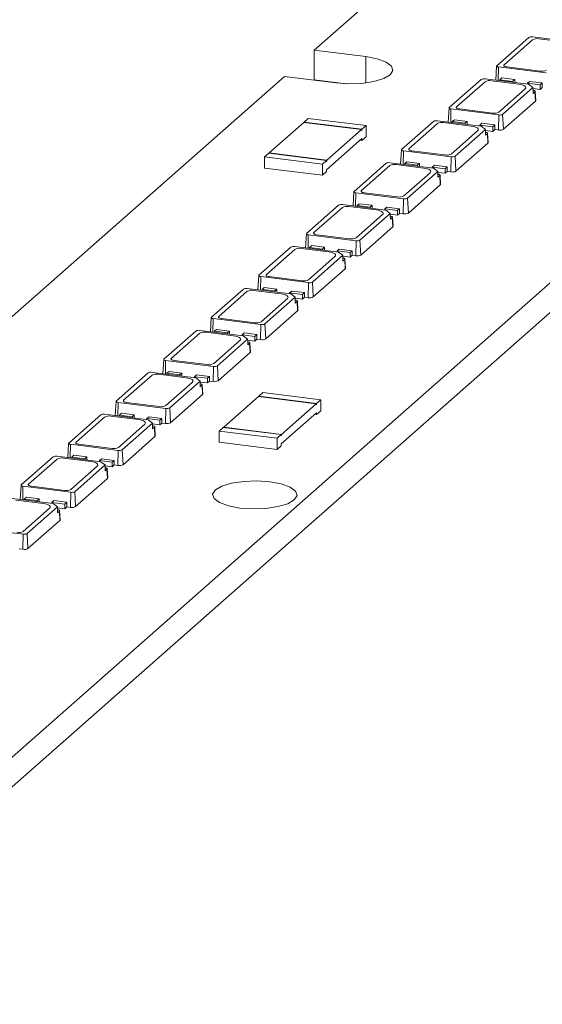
# Model space of a CAD drawing. Header units: millimetres. Extents: x -97 to 22, y 100 to 191.
# Tile 2 of 4: x -62 to -35, y 100 to 150. Entities that reach past the tile are written whole.
import ezdxf

# ---------------------------------------------------------------- set-up
doc = ezdxf.new("R2010")
doc.units = ezdxf.units.MM

msp = doc.modelspace()

# ---------------------------------------------------------------- linework, layer by layer
at = {"color": 7, "linetype": 'Continuous', "lineweight": 15}
for p, q in [((-74.932, 101.338), (22.225, 187.022)), ((-74.932, 99.83), (22.225, 185.514)), ((-25.139, 167.69), (-46.972, 148.435)), ((-37.678, 147.644), (-36.052, 149.079)), ((-37.304, 147.686), (-35.854, 148.965)), ((-35.851, 149.109), (-33.637, 148.83)), ((-35.532, 149.013), (-34.129, 148.836)), ((-44.353, 148.105), (-46.972, 148.435)), ((-46.972, 146.927), (-46.972, 148.435)), ((-37.688, 147.627), (-37.731, 146.905)), ((-35.156, 147.271), (-37.588, 147.577)), ((-35.475, 147.367), (-37.158, 147.579)), ((-48.493, 147.094), (-64.247, 133.201)), ((-48.493, 147.094), (-45.874, 146.764)), ((-38.273, 146.973), (-36.058, 146.694)), ((-37.522, 146.928), (-37.416, 147.021)), ((-37.416, 147.021), (-36.761, 146.939)), ((-45.353, 146.723), (-46.972, 146.927)), ((-40.1, 145.508), (-38.474, 146.943)), ((-39.726, 145.55), (-38.276, 146.829)), ((-37.954, 146.877), (-36.551, 146.7)), ((-36.231, 146.464), (-37.574, 145.279)), ((-37.522, 146.928), (-37.522, 146.878)), ((-36.868, 146.845), (-37.522, 146.928)), ((-35.833, 146.527), (-37.377, 145.165)), ((-36.761, 146.939), (-36.868, 146.845)), ((-36.868, 146.796), (-36.868, 146.845)), ((-36.761, 146.782), (-36.761, 146.939)), ((-36.119, 146.751), (-36.013, 146.845)), ((-36.119, 146.751), (-36.119, 146.701)), ((-35.464, 146.669), (-36.119, 146.751)), ((-36.058, 146.694), (-35.833, 146.527)), ((-36.013, 146.845), (-35.358, 146.762)), ((-35.832, 146.416), (-35.833, 146.527)), ((-35.832, 146.479), (-35.464, 146.433)), ((-35.358, 146.762), (-35.464, 146.669)), ((-35.464, 146.433), (-35.464, 146.669)), ((-35.464, 146.433), (-35.358, 146.526)), ((-35.358, 146.526), (-35.358, 146.762)), ((-35.829, 146.232), (-35.832, 146.416)), ((-35.735, 146.315), (-35.829, 146.232)), ((-35.709, 145.84), (-35.735, 146.315)), ((-35.696, 145.865), (-35.724, 146.336)), ((-40.11, 145.491), (-40.153, 144.769)), ((-35.709, 145.84), (-37.335, 144.406)), ((-47.491, 144.772), (-47.279, 144.959)), ((-44.332, 144.588), (-47.279, 144.959)), ((-37.577, 145.135), (-40.009, 145.442)), ((-37.897, 145.231), (-39.58, 145.443)), ((-37.593, 144.367), (-37.577, 145.135)), ((-37.335, 144.406), (-37.377, 145.165)), ((-49.277, 143.198), (-47.509, 144.757)), ((-47.509, 144.757), (-44.562, 144.385)), ((-44.545, 144.401), (-47.491, 144.772)), ((-47.491, 144.754), (-47.491, 144.772)), ((-44.545, 144.401), (-44.332, 144.588)), ((-44.332, 144.588), (-44.332, 144.022)), ((-42.522, 143.373), (-40.895, 144.807)), ((-42.148, 143.414), (-40.698, 144.693)), ((-40.695, 144.837), (-38.48, 144.558)), ((-40.376, 144.741), (-38.973, 144.565)), ((-39.944, 144.792), (-39.838, 144.886)), ((-39.944, 144.792), (-39.944, 144.742)), ((-39.289, 144.71), (-39.944, 144.792)), ((-39.838, 144.886), (-39.183, 144.803)), ((-39.183, 144.803), (-39.289, 144.71)), ((-39.289, 144.66), (-39.289, 144.71)), ((-39.183, 144.647), (-39.183, 144.803)), ((-38.541, 144.615), (-38.435, 144.709)), ((-37.886, 144.533), (-38.541, 144.615)), ((-38.541, 144.615), (-38.541, 144.566)), ((-38.48, 144.558), (-38.255, 144.391)), ((-38.435, 144.709), (-37.78, 144.626)), ((-37.78, 144.626), (-37.886, 144.533)), ((-37.886, 144.297), (-37.886, 144.533)), ((-37.78, 144.391), (-37.78, 144.626)), ((-46.33, 142.826), (-44.562, 144.385)), ((-44.562, 144.338), (-44.562, 144.385)), ((-44.545, 144.354), (-44.562, 144.356)), ((-44.562, 144.338), (-44.545, 144.354)), ((-44.545, 144.354), (-44.545, 144.401)), ((-44.545, 143.835), (-44.332, 144.022)), ((-38.653, 144.328), (-39.996, 143.143)), ((-38.255, 144.391), (-39.799, 143.029)), ((-38.254, 144.28), (-38.255, 144.391)), ((-38.254, 144.343), (-37.886, 144.297)), ((-38.251, 144.096), (-38.254, 144.28)), ((-38.157, 144.179), (-38.251, 144.096)), ((-38.131, 143.704), (-38.157, 144.179)), ((-38.118, 143.729), (-38.146, 144.2)), ((-37.886, 144.297), (-37.78, 144.391)), ((-37.593, 144.367), (-37.78, 144.391)), ((-46.348, 142.339), (-44.545, 143.93)), ((-44.638, 143.847), (-44.545, 143.835)), ((-44.545, 143.93), (-44.545, 143.835)), ((-38.131, 143.704), (-39.757, 142.27)), ((-49.506, 142.995), (-49.294, 143.182)), ((-49.506, 142.995), (-49.506, 142.429)), ((-46.56, 142.624), (-49.506, 142.995)), ((-49.294, 143.182), (-46.348, 142.811)), ((-49.277, 143.18), (-49.277, 143.198)), ((-46.33, 142.826), (-49.277, 143.198)), ((-42.532, 143.355), (-42.574, 142.633)), ((-39.999, 142.999), (-42.431, 143.306)), ((-40.318, 143.095), (-42.002, 143.307)), ((-40.015, 142.231), (-39.999, 142.999)), ((-39.757, 142.27), (-39.799, 143.029)), ((-46.56, 142.624), (-46.348, 142.811)), ((-46.56, 142.624), (-46.56, 142.058)), ((-46.348, 142.764), (-46.348, 142.811)), ((-46.33, 142.779), (-46.348, 142.781)), ((-46.348, 142.764), (-46.33, 142.779)), ((-46.33, 142.779), (-46.33, 142.826)), ((-44.944, 141.237), (-43.317, 142.671)), ((-44.569, 141.279), (-43.12, 142.557)), ((-43.117, 142.701), (-40.902, 142.422)), ((-42.798, 142.606), (-41.395, 142.429)), ((-42.366, 142.656), (-42.26, 142.75)), ((-41.711, 142.574), (-42.366, 142.656)), ((-42.366, 142.656), (-42.366, 142.607)), ((-42.26, 142.75), (-41.605, 142.667)), ((-41.605, 142.667), (-41.711, 142.574)), ((-41.711, 142.524), (-41.711, 142.574)), ((-41.605, 142.511), (-41.605, 142.667)), ((-40.963, 142.479), (-40.857, 142.573)), ((-40.308, 142.397), (-40.963, 142.479)), ((-40.963, 142.479), (-40.963, 142.43)), ((-40.857, 142.573), (-40.202, 142.49)), ((-40.202, 142.49), (-40.308, 142.397)), ((-40.202, 142.255), (-40.202, 142.49)), ((-46.56, 142.058), (-49.506, 142.429)), ((-46.56, 142.058), (-46.348, 142.245)), ((-46.348, 142.339), (-46.348, 142.245)), ((-41.074, 142.192), (-42.418, 141.008)), ((-40.676, 142.255), (-42.221, 140.894)), ((-40.902, 142.422), (-40.676, 142.255)), ((-40.676, 142.144), (-40.676, 142.255)), ((-40.676, 142.208), (-40.308, 142.161)), ((-40.673, 141.96), (-40.676, 142.144)), ((-40.579, 142.043), (-40.673, 141.96)), ((-40.553, 141.568), (-40.579, 142.043)), ((-40.54, 141.593), (-40.568, 142.065)), ((-40.308, 142.161), (-40.308, 142.397)), ((-40.308, 142.161), (-40.202, 142.255)), ((-40.015, 142.231), (-40.202, 142.255)), ((-40.553, 141.568), (-42.179, 140.134)), ((-44.954, 141.219), (-44.996, 140.497)), ((-42.421, 140.863), (-44.853, 141.17)), ((-42.74, 140.959), (-44.424, 141.171)), ((-47.365, 139.101), (-45.739, 140.535)), ((-45.539, 140.565), (-43.324, 140.286)), ((-45.219, 140.47), (-43.816, 140.293)), ((-44.788, 140.52), (-44.682, 140.614)), ((-44.133, 140.438), (-44.788, 140.52)), ((-44.788, 140.52), (-44.788, 140.471)), ((-44.682, 140.614), (-44.027, 140.531)), ((-44.027, 140.531), (-44.133, 140.438)), ((-44.133, 140.388), (-44.133, 140.438)), ((-44.027, 140.375), (-44.027, 140.531)), ((-43.385, 140.344), (-43.279, 140.437)), ((-43.279, 140.437), (-42.624, 140.355)), ((-42.437, 140.095), (-42.421, 140.863)), ((-42.179, 140.134), (-42.221, 140.894)), ((-46.991, 139.143), (-45.542, 140.421)), ((-43.496, 140.057), (-44.84, 138.872)), ((-43.098, 140.12), (-44.643, 138.758)), ((-42.73, 140.261), (-43.385, 140.344)), ((-43.385, 140.344), (-43.385, 140.294)), ((-43.324, 140.286), (-43.098, 140.12)), ((-43.098, 140.008), (-43.098, 140.12)), ((-43.098, 140.072), (-42.73, 140.025)), ((-43.095, 139.824), (-43.098, 140.008)), ((-42.624, 140.355), (-42.73, 140.261)), ((-42.73, 140.025), (-42.73, 140.261)), ((-42.73, 140.025), (-42.624, 140.119)), ((-42.624, 140.119), (-42.624, 140.355)), ((-42.437, 140.095), (-42.624, 140.119)), ((-43.001, 139.907), (-43.095, 139.824)), ((-42.974, 139.433), (-43.001, 139.907)), ((-42.962, 139.457), (-42.989, 139.929)), ((-47.375, 139.084), (-47.418, 138.361)), ((-44.843, 138.728), (-47.275, 139.034)), ((-45.162, 138.823), (-46.846, 139.035)), ((-42.974, 139.433), (-44.601, 137.998)), ((-47.21, 138.384), (-47.104, 138.478)), ((-47.104, 138.478), (-46.449, 138.396)), ((-44.859, 137.959), (-44.843, 138.728)), ((-44.601, 137.998), (-44.643, 138.758)), ((-49.787, 136.965), (-48.161, 138.399)), ((-49.413, 137.007), (-47.964, 138.285)), ((-47.961, 138.429), (-45.746, 138.15)), ((-47.641, 138.334), (-46.238, 138.157)), ((-47.21, 138.384), (-47.21, 138.335)), ((-46.555, 138.302), (-47.21, 138.384)), ((-45.52, 137.984), (-47.064, 136.622)), ((-46.449, 138.396), (-46.555, 138.302)), ((-46.555, 138.252), (-46.555, 138.302)), ((-46.449, 138.239), (-46.449, 138.396)), ((-45.807, 138.208), (-45.7, 138.301)), ((-45.152, 138.125), (-45.807, 138.208)), ((-45.807, 138.208), (-45.807, 138.158)), ((-45.746, 138.15), (-45.52, 137.984)), ((-45.7, 138.301), (-45.046, 138.219)), ((-45.519, 137.872), (-45.52, 137.984)), ((-45.52, 137.936), (-45.152, 137.89)), ((-45.046, 138.219), (-45.152, 138.125)), ((-45.152, 137.89), (-45.152, 138.125)), ((-45.152, 137.89), (-45.046, 137.983)), ((-45.046, 137.983), (-45.046, 138.219)), ((-44.859, 137.959), (-45.046, 137.983)), ((-45.918, 137.921), (-47.262, 136.736)), ((-45.516, 137.689), (-45.519, 137.872)), ((-45.422, 137.771), (-45.516, 137.689)), ((-45.396, 137.297), (-45.422, 137.771)), ((-45.383, 137.322), (-45.411, 137.793)), ((-49.797, 136.948), (-49.84, 136.225)), ((-45.396, 137.297), (-47.023, 135.862)), ((-47.265, 136.592), (-49.697, 136.898)), ((-47.584, 136.687), (-49.268, 136.899)), ((-47.28, 135.824), (-47.265, 136.592)), ((-47.023, 135.862), (-47.064, 136.622)), ((-52.209, 134.829), (-50.583, 136.263)), ((-51.835, 134.871), (-50.385, 136.149)), ((-50.382, 136.294), (-48.168, 136.015)), ((-50.063, 136.198), (-48.66, 136.021)), ((-49.632, 136.249), (-49.525, 136.342)), ((-48.977, 136.166), (-49.632, 136.249)), ((-49.632, 136.249), (-49.632, 136.199)), ((-49.525, 136.342), (-48.871, 136.26)), ((-48.871, 136.26), (-48.977, 136.166)), ((-48.977, 136.116), (-48.977, 136.166)), ((-48.871, 136.103), (-48.871, 136.26)), ((-48.228, 136.072), (-48.122, 136.165)), ((-47.574, 135.989), (-48.228, 136.072)), ((-48.228, 136.072), (-48.228, 136.022)), ((-48.168, 136.015), (-47.942, 135.848)), ((-48.122, 136.165), (-47.468, 136.083)), ((-47.468, 136.083), (-47.574, 135.989)), ((-47.574, 135.754), (-47.574, 135.989)), ((-47.468, 135.847), (-47.468, 136.083)), ((-48.34, 135.785), (-49.684, 134.6)), ((-47.942, 135.848), (-49.486, 134.486)), ((-47.941, 135.736), (-47.942, 135.848)), ((-47.942, 135.8), (-47.574, 135.754)), ((-47.938, 135.553), (-47.941, 135.736)), ((-47.844, 135.636), (-47.938, 135.553)), ((-47.818, 135.161), (-47.844, 135.636)), ((-47.805, 135.186), (-47.833, 135.657)), ((-47.574, 135.754), (-47.468, 135.847)), ((-47.28, 135.824), (-47.468, 135.847)), ((-47.818, 135.161), (-49.445, 133.727)), ((-52.219, 134.812), (-52.262, 134.089)), ((-49.687, 134.456), (-52.119, 134.762)), ((-50.006, 134.552), (-51.69, 134.764)), ((-49.702, 133.688), (-49.687, 134.456)), ((-49.445, 133.727), (-49.486, 134.486)), ((-54.631, 132.693), (-53.005, 134.128)), ((-54.257, 132.735), (-52.807, 134.014)), ((-52.804, 134.158), (-50.589, 133.879)), ((-52.485, 134.062), (-51.082, 133.885)), ((-52.053, 134.113), (-51.947, 134.206)), ((-51.399, 134.03), (-52.053, 134.113)), ((-52.053, 134.113), (-52.053, 134.063)), ((-51.947, 134.206), (-51.293, 134.124)), ((-51.293, 134.124), (-51.399, 134.03)), ((-51.399, 133.981), (-51.399, 134.03)), ((-51.293, 133.967), (-51.293, 134.124)), ((-50.65, 133.936), (-50.544, 134.03)), ((-49.995, 133.853), (-50.65, 133.936)), ((-50.65, 133.936), (-50.65, 133.886)), ((-50.544, 134.03), (-49.889, 133.947)), ((-49.889, 133.947), (-49.995, 133.853)), ((-49.889, 133.711), (-49.889, 133.947)), ((-50.762, 133.649), (-52.105, 132.464)), ((-50.364, 133.712), (-51.908, 132.35)), ((-50.589, 133.879), (-50.364, 133.712)), ((-50.363, 133.601), (-50.364, 133.712)), ((-50.364, 133.664), (-49.995, 133.618)), ((-50.36, 133.417), (-50.363, 133.601)), ((-50.266, 133.5), (-50.36, 133.417)), ((-50.24, 133.025), (-50.266, 133.5)), ((-50.227, 133.05), (-50.255, 133.521)), ((-49.995, 133.618), (-49.995, 133.853)), ((-49.995, 133.618), (-49.889, 133.711)), ((-49.702, 133.688), (-49.889, 133.711)), ((-50.24, 133.025), (-51.866, 131.591)), ((-54.641, 132.676), (-54.684, 131.953)), ((-52.108, 132.32), (-54.54, 132.626)), ((-52.428, 132.416), (-54.111, 132.628)), ((-57.053, 130.557), (-55.426, 131.992)), ((-55.226, 132.022), (-53.011, 131.743)), ((-54.907, 131.926), (-53.504, 131.749)), ((-54.475, 131.977), (-54.369, 132.07)), ((-53.82, 131.894), (-54.475, 131.977)), ((-54.475, 131.977), (-54.475, 131.927)), ((-54.369, 132.07), (-53.714, 131.988)), ((-53.714, 131.988), (-53.82, 131.894)), ((-53.714, 131.831), (-53.714, 131.988)), ((-52.124, 131.552), (-52.108, 132.32)), ((-51.866, 131.591), (-51.908, 132.35)), ((-56.679, 130.599), (-55.229, 131.878)), ((-53.184, 131.513), (-54.527, 130.328)), ((-52.786, 131.576), (-54.33, 130.214)), ((-53.82, 131.845), (-53.82, 131.894)), ((-53.072, 131.8), (-52.966, 131.894)), ((-52.417, 131.718), (-53.072, 131.8)), ((-53.072, 131.8), (-53.072, 131.75)), ((-53.011, 131.743), (-52.786, 131.576)), ((-52.966, 131.894), (-52.311, 131.811)), ((-52.785, 131.465), (-52.786, 131.576)), ((-52.785, 131.528), (-52.417, 131.482)), ((-52.782, 131.281), (-52.785, 131.465)), ((-52.311, 131.811), (-52.417, 131.718)), ((-52.417, 131.482), (-52.417, 131.718)), ((-52.417, 131.482), (-52.311, 131.575)), ((-52.311, 131.575), (-52.311, 131.811)), ((-52.124, 131.552), (-52.311, 131.575)), ((-52.688, 131.364), (-52.782, 131.281)), ((-52.662, 130.889), (-52.688, 131.364)), ((-52.649, 130.914), (-52.677, 131.385)), ((-49.8, 130.809), (-49.588, 130.996)), ((-46.642, 130.625), (-49.588, 130.996)), ((-57.063, 130.54), (-57.105, 129.818)), ((-54.53, 130.184), (-56.962, 130.491)), ((-54.849, 130.28), (-56.533, 130.492)), ((-52.662, 130.889), (-54.288, 129.455)), ((-51.586, 129.235), (-49.818, 130.794)), ((-49.818, 130.794), (-46.871, 130.422)), ((-46.854, 130.438), (-49.8, 130.809)), ((-49.8, 130.791), (-49.8, 130.809)), ((-48.639, 128.863), (-46.871, 130.422)), ((-46.871, 130.375), (-46.871, 130.422)), ((-46.854, 130.438), (-46.642, 130.625)), ((-46.854, 130.391), (-46.854, 130.438)), ((-46.642, 130.625), (-46.642, 130.059)), ((-56.897, 129.841), (-56.791, 129.935)), ((-56.791, 129.935), (-56.136, 129.852)), ((-54.546, 129.416), (-54.53, 130.184)), ((-54.288, 129.455), (-54.33, 130.214)), ((-48.657, 128.376), (-46.854, 129.967)), ((-46.854, 130.391), (-46.871, 130.393)), ((-46.871, 130.375), (-46.854, 130.391)), ((-46.854, 129.872), (-46.642, 130.059)), ((-46.854, 129.967), (-46.854, 129.872)), ((-59.475, 128.422), (-57.848, 129.856)), ((-59.1, 128.463), (-57.651, 129.742)), ((-57.648, 129.886), (-55.433, 129.607)), ((-57.329, 129.79), (-55.926, 129.614)), ((-56.897, 129.841), (-56.897, 129.791)), ((-56.242, 129.759), (-56.897, 129.841)), ((-55.207, 129.44), (-56.752, 128.078)), ((-56.136, 129.852), (-56.242, 129.759)), ((-56.242, 129.709), (-56.242, 129.759)), ((-56.136, 129.696), (-56.136, 129.852)), ((-55.494, 129.664), (-55.388, 129.758)), ((-54.839, 129.582), (-55.494, 129.664)), ((-55.494, 129.664), (-55.494, 129.615)), ((-55.433, 129.607), (-55.207, 129.44)), ((-55.388, 129.758), (-54.733, 129.675)), ((-55.207, 129.329), (-55.207, 129.44)), ((-54.733, 129.675), (-54.839, 129.582)), ((-54.839, 129.346), (-54.839, 129.582)), ((-54.839, 129.346), (-54.733, 129.44)), ((-54.733, 129.44), (-54.733, 129.675)), ((-54.546, 129.416), (-54.733, 129.44)), ((-46.947, 129.884), (-46.854, 129.872)), ((-55.606, 129.377), (-56.949, 128.192)), ((-55.207, 129.392), (-54.839, 129.346)), ((-55.204, 129.145), (-55.207, 129.329)), ((-55.11, 129.228), (-55.204, 129.145)), ((-55.084, 128.753), (-55.11, 129.228)), ((-55.071, 128.778), (-55.099, 129.249)), ((-51.816, 129.032), (-51.603, 129.219)), ((-51.816, 129.032), (-51.816, 128.466)), ((-48.869, 128.661), (-51.816, 129.032)), ((-51.603, 129.219), (-48.657, 128.848)), ((-48.639, 128.863), (-51.586, 129.235)), ((-51.586, 129.217), (-51.586, 129.235)), ((-59.485, 128.404), (-59.527, 127.682)), ((-55.084, 128.753), (-56.71, 127.319)), ((-48.869, 128.095), (-51.816, 128.466)), ((-48.869, 128.661), (-48.657, 128.848)), ((-48.869, 128.661), (-48.869, 128.095)), ((-48.657, 128.801), (-48.657, 128.848)), ((-48.639, 128.816), (-48.657, 128.818)), ((-48.657, 128.801), (-48.639, 128.816)), ((-48.639, 128.816), (-48.639, 128.863)), ((-56.952, 128.048), (-59.384, 128.355)), ((-57.271, 128.144), (-58.955, 128.356)), ((-56.968, 127.28), (-56.952, 128.048)), ((-56.71, 127.319), (-56.752, 128.078)), ((-48.869, 128.095), (-48.657, 128.282)), ((-48.657, 128.376), (-48.657, 128.282)), ((-61.896, 126.286), (-60.27, 127.72)), ((-61.522, 126.328), (-60.073, 127.606)), ((-60.07, 127.75), (-57.855, 127.471)), ((-59.751, 127.654), (-58.347, 127.478)), ((-59.319, 127.705), (-59.213, 127.799)), ((-58.664, 127.623), (-59.319, 127.705)), ((-59.319, 127.705), (-59.319, 127.655)), ((-59.213, 127.799), (-58.558, 127.716)), ((-58.558, 127.716), (-58.664, 127.623)), ((-58.664, 127.573), (-58.664, 127.623)), ((-58.558, 127.56), (-58.558, 127.716)), ((-57.916, 127.528), (-57.81, 127.622)), ((-57.916, 127.528), (-57.916, 127.479)), ((-57.261, 127.446), (-57.916, 127.528)), ((-57.855, 127.471), (-57.629, 127.304)), ((-57.81, 127.622), (-57.155, 127.539)), ((-57.155, 127.539), (-57.261, 127.446)), ((-57.261, 127.21), (-57.261, 127.446)), ((-57.155, 127.304), (-57.155, 127.539)), ((-58.027, 127.241), (-59.371, 126.057)), ((-57.629, 127.304), (-59.174, 125.943)), ((-57.629, 127.193), (-57.629, 127.304)), ((-57.629, 127.257), (-57.261, 127.21)), ((-57.626, 127.009), (-57.629, 127.193)), ((-57.532, 127.092), (-57.626, 127.009)), ((-57.506, 126.617), (-57.532, 127.092)), ((-57.493, 126.642), (-57.52, 127.113)), ((-57.261, 127.21), (-57.155, 127.304)), ((-56.968, 127.28), (-57.155, 127.304)), ((-57.506, 126.617), (-59.132, 125.183)), ((-61.906, 126.268), (-61.949, 125.546)), ((-59.374, 125.912), (-61.806, 126.219)), ((-59.693, 126.008), (-61.377, 126.22)), ((-59.39, 125.144), (-59.374, 125.912)), ((-59.132, 125.183), (-59.174, 125.943)), ((-62.492, 125.614), (-60.277, 125.335)), ((-62.172, 125.519), (-60.769, 125.342)), ((-61.741, 125.569), (-61.635, 125.663)), ((-61.086, 125.487), (-61.741, 125.569)), ((-61.741, 125.569), (-61.741, 125.52)), ((-61.635, 125.663), (-60.98, 125.58)), ((-60.98, 125.58), (-61.086, 125.487)), ((-61.086, 125.437), (-61.086, 125.487)), ((-60.98, 125.424), (-60.98, 125.58)), ((-60.338, 125.393), (-60.232, 125.486)), ((-60.338, 125.393), (-60.338, 125.343)), ((-59.683, 125.31), (-60.338, 125.393)), ((-60.232, 125.486), (-59.577, 125.404)), ((-59.577, 125.404), (-59.683, 125.31)), ((-59.577, 125.168), (-59.577, 125.404)), ((-60.449, 125.106), (-61.793, 123.921)), ((-60.051, 125.169), (-61.595, 123.807)), ((-60.277, 125.335), (-60.051, 125.169)), ((-60.05, 125.057), (-60.051, 125.169)), ((-60.051, 125.121), (-59.683, 125.074)), ((-60.047, 124.873), (-60.05, 125.057)), ((-59.953, 124.956), (-60.047, 124.873)), ((-59.927, 124.482), (-59.953, 124.956)), ((-59.914, 124.506), (-59.942, 124.978)), ((-59.683, 125.074), (-59.683, 125.31)), ((-59.683, 125.074), (-59.577, 125.168)), ((-59.39, 125.144), (-59.577, 125.168)), ((-59.927, 124.482), (-61.554, 123.047)), ((-61.796, 123.777), (-64.228, 124.083)), ((-61.812, 123.008), (-61.796, 123.777)), ((-61.554, 123.047), (-61.595, 123.807)), ((-61.812, 123.008), (-61.999, 123.032))]:
    msp.add_line(p, q, dxfattribs=at)
at = {"color": 8, "linetype": 'Continuous', "lineweight": 15}
for p, q in [((-44.353, 146.764), (-44.353, 148.105)), ((-37.602, 146.888), (-37.588, 147.577)), ((-40.024, 144.752), (-40.009, 145.442)), ((-42.445, 142.617), (-42.431, 143.306)), ((-44.867, 140.481), (-44.853, 141.17)), ((-47.289, 138.345), (-47.275, 139.034)), ((-49.711, 136.209), (-49.697, 136.898)), ((-52.133, 134.073), (-52.119, 134.762)), ((-54.555, 131.937), (-54.54, 132.626)), ((-56.976, 129.801), (-56.962, 130.491)), ((-59.398, 127.666), (-59.384, 128.355)), ((-61.82, 125.53), (-61.806, 126.219))]:
    msp.add_line(p, q, dxfattribs=at)
at = {"color": 7, "linetype": 'Continuous', "lineweight": 15, "flags": 128}
for points in [[(-45.874, 146.764), (-45.215, 146.719), (-44.546, 146.744), (-43.933, 146.836), (-43.436, 146.987), (-43.102, 147.181), (-42.966, 147.401), (-43.04, 147.624), (-43.316, 147.828), (-43.769, 147.994), (-44.353, 148.105)], [(-37.588, 147.577), (-37.615, 147.582), (-37.639, 147.588), (-37.659, 147.596), (-37.674, 147.605), (-37.684, 147.614), (-37.688, 147.624), (-37.686, 147.634), (-37.678, 147.644)], [(-37.158, 147.579), (-37.202, 147.586), (-37.241, 147.596), (-37.273, 147.608), (-37.298, 147.622), (-37.314, 147.638), (-37.32, 147.654), (-37.317, 147.67), (-37.304, 147.686)], [(-36.551, 146.7), (-36.454, 146.685), (-36.369, 146.663), (-36.298, 146.636), (-36.244, 146.604), (-36.209, 146.57), (-36.196, 146.535), (-36.203, 146.499), (-36.231, 146.464)], [(-35.832, 146.388), (-35.805, 146.384), (-35.778, 146.377), (-35.756, 146.368), (-35.739, 146.359), (-35.728, 146.348), (-35.724, 146.337), (-35.726, 146.326), (-35.735, 146.315)], [(-40.009, 145.442), (-40.037, 145.446), (-40.061, 145.452), (-40.081, 145.46), (-40.096, 145.469), (-40.106, 145.478), (-40.11, 145.488), (-40.108, 145.499), (-40.1, 145.508)], [(-39.58, 145.443), (-39.624, 145.45), (-39.663, 145.46), (-39.695, 145.472), (-39.72, 145.487), (-39.735, 145.502), (-39.742, 145.518), (-39.739, 145.535), (-39.726, 145.55)], [(-35.696, 145.865), (-35.699, 145.853), (-35.709, 145.84)], [(-38.973, 144.565), (-38.876, 144.549), (-38.791, 144.527), (-38.72, 144.5), (-38.666, 144.469), (-38.631, 144.434), (-38.617, 144.399), (-38.625, 144.363), (-38.653, 144.328)], [(-38.253, 144.252), (-38.227, 144.248), (-38.2, 144.241), (-38.178, 144.233), (-38.161, 144.223), (-38.15, 144.212), (-38.146, 144.201), (-38.148, 144.19), (-38.157, 144.179)], [(-38.118, 143.729), (-38.121, 143.717), (-38.131, 143.704)], [(-42.431, 143.306), (-42.459, 143.31), (-42.483, 143.316), (-42.503, 143.324), (-42.518, 143.333), (-42.528, 143.343), (-42.532, 143.353), (-42.53, 143.363), (-42.522, 143.373)], [(-42.002, 143.307), (-42.046, 143.314), (-42.085, 143.324), (-42.117, 143.337), (-42.142, 143.351), (-42.157, 143.366), (-42.164, 143.382), (-42.16, 143.399), (-42.148, 143.414)], [(-41.395, 142.429), (-41.298, 142.413), (-41.212, 142.391), (-41.141, 142.364), (-41.088, 142.333), (-41.053, 142.299), (-41.039, 142.263), (-41.046, 142.227), (-41.074, 142.192)], [(-40.675, 142.117), (-40.649, 142.112), (-40.622, 142.105), (-40.6, 142.097), (-40.583, 142.087), (-40.572, 142.076), (-40.568, 142.065), (-40.57, 142.054), (-40.579, 142.043)], [(-40.54, 141.593), (-40.542, 141.581), (-40.553, 141.568)], [(-44.853, 141.17), (-44.88, 141.174), (-44.905, 141.181), (-44.925, 141.188), (-44.94, 141.197), (-44.95, 141.207), (-44.954, 141.217), (-44.951, 141.227), (-44.944, 141.237)], [(-44.424, 141.171), (-44.468, 141.178), (-44.507, 141.188), (-44.539, 141.201), (-44.563, 141.215), (-44.579, 141.23), (-44.585, 141.247), (-44.582, 141.263), (-44.569, 141.279)], [(-43.816, 140.293), (-43.72, 140.277), (-43.634, 140.255), (-43.563, 140.228), (-43.51, 140.197), (-43.475, 140.163), (-43.461, 140.127), (-43.468, 140.091), (-43.496, 140.057)], [(-43.097, 139.981), (-43.07, 139.976), (-43.044, 139.969), (-43.021, 139.961), (-43.005, 139.951), (-42.994, 139.94), (-42.989, 139.929), (-42.992, 139.918), (-43.001, 139.907)], [(-42.962, 139.457), (-42.964, 139.445), (-42.974, 139.433)], [(-47.275, 139.034), (-47.302, 139.039), (-47.326, 139.045), (-47.346, 139.052), (-47.362, 139.061), (-47.371, 139.071), (-47.375, 139.081), (-47.373, 139.091), (-47.365, 139.101)], [(-46.846, 139.035), (-46.89, 139.043), (-46.929, 139.053), (-46.961, 139.065), (-46.985, 139.079), (-47.001, 139.095), (-47.007, 139.111), (-47.004, 139.127), (-46.991, 139.143)], [(-46.238, 138.157), (-46.142, 138.141), (-46.056, 138.119), (-45.985, 138.092), (-45.931, 138.061), (-45.897, 138.027), (-45.883, 137.991), (-45.89, 137.955), (-45.918, 137.921)], [(-45.519, 137.845), (-45.492, 137.84), (-45.466, 137.834), (-45.443, 137.825), (-45.426, 137.815), (-45.416, 137.805), (-45.411, 137.793), (-45.414, 137.782), (-45.422, 137.771)], [(-49.697, 136.898), (-49.724, 136.903), (-49.748, 136.909), (-49.768, 136.917), (-49.784, 136.925), (-49.793, 136.935), (-49.797, 136.945), (-49.795, 136.955), (-49.787, 136.965)], [(-49.268, 136.899), (-49.312, 136.907), (-49.35, 136.917), (-49.383, 136.929), (-49.407, 136.943), (-49.423, 136.959), (-49.429, 136.975), (-49.426, 136.991), (-49.413, 137.007)], [(-45.383, 137.322), (-45.386, 137.309), (-45.396, 137.297)], [(-48.66, 136.021), (-48.563, 136.005), (-48.478, 135.983), (-48.407, 135.956), (-48.353, 135.925), (-48.319, 135.891), (-48.305, 135.855), (-48.312, 135.82), (-48.34, 135.785)], [(-47.941, 135.709), (-47.914, 135.705), (-47.887, 135.698), (-47.865, 135.689), (-47.848, 135.679), (-47.838, 135.669), (-47.833, 135.658), (-47.835, 135.646), (-47.844, 135.636)], [(-47.805, 135.186), (-47.808, 135.173), (-47.818, 135.161)], [(-52.119, 134.762), (-52.146, 134.767), (-52.17, 134.773), (-52.19, 134.781), (-52.205, 134.789), (-52.215, 134.799), (-52.219, 134.809), (-52.217, 134.819), (-52.209, 134.829)], [(-51.69, 134.764), (-51.733, 134.771), (-51.772, 134.781), (-51.805, 134.793), (-51.829, 134.807), (-51.845, 134.823), (-51.851, 134.839), (-51.848, 134.855), (-51.835, 134.871)], [(-51.082, 133.885), (-50.985, 133.869), (-50.9, 133.847), (-50.829, 133.82), (-50.775, 133.789), (-50.741, 133.755), (-50.727, 133.72), (-50.734, 133.684), (-50.762, 133.649)], [(-50.363, 133.573), (-50.336, 133.569), (-50.309, 133.562), (-50.287, 133.553), (-50.27, 133.544), (-50.259, 133.533), (-50.255, 133.522), (-50.257, 133.511), (-50.266, 133.5)], [(-50.227, 133.05), (-50.23, 133.038), (-50.24, 133.025)], [(-54.54, 132.626), (-54.568, 132.631), (-54.592, 132.637), (-54.612, 132.645), (-54.627, 132.654), (-54.637, 132.663), (-54.641, 132.673), (-54.639, 132.683), (-54.631, 132.693)], [(-54.111, 132.628), (-54.155, 132.635), (-54.194, 132.645), (-54.226, 132.657), (-54.251, 132.671), (-54.267, 132.687), (-54.273, 132.703), (-54.27, 132.719), (-54.257, 132.735)], [(-53.504, 131.749), (-53.407, 131.733), (-53.322, 131.712), (-53.251, 131.685), (-53.197, 131.653), (-53.162, 131.619), (-53.148, 131.584), (-53.156, 131.548), (-53.184, 131.513)], [(-52.784, 131.437), (-52.758, 131.433), (-52.731, 131.426), (-52.709, 131.417), (-52.692, 131.408), (-52.681, 131.397), (-52.677, 131.386), (-52.679, 131.375), (-52.688, 131.364)], [(-52.649, 130.914), (-52.652, 130.902), (-52.662, 130.889)], [(-56.962, 130.491), (-56.99, 130.495), (-57.014, 130.501), (-57.034, 130.509), (-57.049, 130.518), (-57.059, 130.527), (-57.063, 130.537), (-57.061, 130.548), (-57.053, 130.557)], [(-56.533, 130.492), (-56.577, 130.499), (-56.616, 130.509), (-56.648, 130.521), (-56.673, 130.536), (-56.688, 130.551), (-56.695, 130.567), (-56.691, 130.584), (-56.679, 130.599)], [(-55.926, 129.614), (-55.829, 129.598), (-55.743, 129.576), (-55.673, 129.549), (-55.619, 129.518), (-55.584, 129.483), (-55.57, 129.448), (-55.577, 129.412), (-55.606, 129.377)], [(-55.206, 129.301), (-55.18, 129.297), (-55.153, 129.29), (-55.131, 129.282), (-55.114, 129.272), (-55.103, 129.261), (-55.099, 129.25), (-55.101, 129.239), (-55.11, 129.228)], [(-59.384, 128.355), (-59.411, 128.359), (-59.436, 128.365), (-59.456, 128.373), (-59.471, 128.382), (-59.481, 128.391), (-59.485, 128.402), (-59.483, 128.412), (-59.475, 128.422)], [(-58.955, 128.356), (-58.999, 128.363), (-59.038, 128.373), (-59.07, 128.386), (-59.095, 128.4), (-59.11, 128.415), (-59.117, 128.431), (-59.113, 128.448), (-59.1, 128.463)], [(-55.071, 128.778), (-55.073, 128.766), (-55.084, 128.753)], [(-58.347, 127.478), (-58.251, 127.462), (-58.165, 127.44), (-58.094, 127.413), (-58.041, 127.382), (-58.006, 127.348), (-57.992, 127.312), (-57.999, 127.276), (-58.027, 127.241)], [(-57.628, 127.166), (-57.601, 127.161), (-57.575, 127.154), (-57.553, 127.146), (-57.536, 127.136), (-57.525, 127.125), (-57.521, 127.114), (-57.523, 127.103), (-57.532, 127.092)], [(-57.493, 126.642), (-57.495, 126.63), (-57.506, 126.617)], [(-49.239, 126.449), (-49.897, 126.494), (-50.566, 126.47), (-51.179, 126.378), (-51.677, 126.227), (-52.01, 126.032), (-52.147, 125.812), (-52.073, 125.59), (-51.796, 125.385), (-51.343, 125.219), (-50.759, 125.108), (-50.1, 125.063), (-49.432, 125.087), (-48.819, 125.18), (-48.321, 125.33), (-47.988, 125.525), (-47.851, 125.745), (-47.925, 125.968), (-48.202, 126.172), (-48.655, 126.338), (-49.239, 126.449)], [(-61.806, 126.219), (-61.833, 126.223), (-61.857, 126.23), (-61.878, 126.237), (-61.893, 126.246), (-61.902, 126.256), (-61.906, 126.266), (-61.904, 126.276), (-61.896, 126.286)], [(-61.377, 126.22), (-61.421, 126.227), (-61.46, 126.237), (-61.492, 126.25), (-61.516, 126.264), (-61.532, 126.279), (-61.538, 126.296), (-61.535, 126.312), (-61.522, 126.328)], [(-60.769, 125.342), (-60.673, 125.326), (-60.587, 125.304), (-60.516, 125.277), (-60.462, 125.246), (-60.428, 125.212), (-60.414, 125.176), (-60.421, 125.14), (-60.449, 125.106)], [(-60.05, 125.03), (-60.023, 125.025), (-59.997, 125.018), (-59.974, 125.01), (-59.958, 125), (-59.947, 124.989), (-59.942, 124.978), (-59.945, 124.967), (-59.953, 124.956)], [(-59.914, 124.506), (-59.917, 124.494), (-59.927, 124.482)]]:
    msp.add_lwpolyline(points, dxfattribs=at)
at = {"color": 7, "linetype": 'Continuous', "lineweight": 15}
for centre, radius, start, end in [((-35.909, 148.808), 0.306, 79.2261, 117.8883), ((-35.624, 148.53), 0.492, 79.2261, 117.8883), ((-38.33, 146.672), 0.306, 79.2261, 117.8883), ((-35.383, 147.85), 0.492, 259.2261, 297.8883), ((-38.046, 146.394), 0.492, 79.2261, 117.8883), ((-37.805, 145.714), 0.492, 259.2261, 297.8883), ((-37.52, 145.436), 0.306, 259.2261, 297.8883), ((-40.752, 144.536), 0.306, 79.2261, 117.8883), ((-40.468, 144.258), 0.492, 79.2261, 117.8883), ((-37.519, 144.754), 0.394, 259.2261, 297.8883), ((-40.226, 143.578), 0.492, 259.2261, 297.8883), ((-39.942, 143.3), 0.306, 259.2261, 297.8883), ((-43.174, 142.4), 0.306, 79.2261, 117.8883), ((-42.89, 142.122), 0.492, 79.2261, 117.8883), ((-39.941, 142.618), 0.394, 259.2261, 297.8883), ((-42.648, 141.443), 0.492, 259.2261, 297.8883), ((-45.596, 140.265), 0.306, 79.2261, 117.8883), ((-45.311, 139.986), 0.492, 79.2261, 117.8883), ((-42.364, 141.164), 0.306, 259.2261, 297.8883), ((-42.363, 140.482), 0.394, 259.2261, 297.8883), ((-48.018, 138.129), 0.306, 79.2261, 117.8883), ((-45.07, 139.307), 0.492, 259.2261, 297.8883), ((-44.786, 139.028), 0.306, 259.2261, 297.8883), ((-47.733, 137.85), 0.492, 79.2261, 117.8883), ((-44.785, 138.346), 0.394, 259.2261, 297.8883), ((-47.492, 137.171), 0.492, 259.2261, 297.8883), ((-47.208, 136.892), 0.306, 259.2261, 297.8883), ((-50.44, 135.993), 0.306, 79.2261, 117.8883), ((-50.155, 135.714), 0.492, 79.2261, 117.8883), ((-47.207, 136.21), 0.394, 259.2261, 297.8883), ((-49.914, 135.035), 0.492, 259.2261, 297.8883), ((-49.629, 134.757), 0.306, 259.2261, 297.8883), ((-52.861, 133.857), 0.306, 79.2261, 117.8883), ((-52.577, 133.579), 0.492, 79.2261, 117.8883), ((-49.629, 134.075), 0.394, 259.2261, 297.8883), ((-52.336, 132.899), 0.492, 259.2261, 297.8883), ((-55.283, 131.721), 0.306, 79.2261, 117.8883), ((-54.999, 131.443), 0.492, 79.2261, 117.8883), ((-52.051, 132.621), 0.306, 259.2261, 297.8883), ((-52.051, 131.939), 0.394, 259.2261, 297.8883), ((-54.757, 130.763), 0.492, 259.2261, 297.8883), ((-54.473, 130.485), 0.306, 259.2261, 297.8883), ((-57.705, 129.585), 0.306, 79.2261, 117.8883), ((-57.421, 129.307), 0.492, 79.2261, 117.8883), ((-54.472, 129.803), 0.394, 259.2261, 297.8883), ((-57.179, 128.627), 0.492, 259.2261, 297.8883), ((-56.895, 128.349), 0.306, 259.2261, 297.8883), ((-60.127, 127.449), 0.306, 79.2261, 117.8883), ((-59.843, 127.171), 0.492, 79.2261, 117.8883), ((-56.894, 127.667), 0.394, 259.2261, 297.8883), ((-59.601, 126.492), 0.492, 259.2261, 297.8883), ((-59.317, 126.213), 0.306, 259.2261, 297.8883), ((-59.316, 125.531), 0.394, 259.2261, 297.8883), ((-62.023, 124.356), 0.492, 259.2261, 297.8883), ((-61.739, 124.077), 0.306, 259.2261, 297.8883), ((-61.738, 123.395), 0.394, 259.2261, 297.8883)]:
    msp.add_arc(centre, radius, start, end, dxfattribs=at)

doc.saveas('drawing.dxf')
